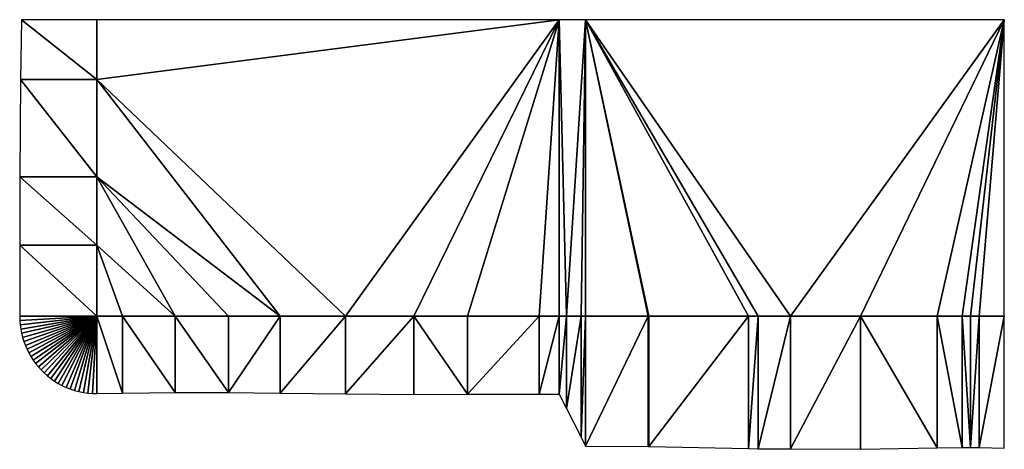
# Model space of a CAD drawing. Header units: metres. Extents: x 30502736 to 30502849, y 6949284 to 6949334.
import ezdxf

# ---------------------------------------------------------------- set-up
doc = ezdxf.new("R2010")
doc.units = ezdxf.units.M
doc.layers.add('162400', color=1, linetype='Continuous', lineweight=0)

msp = doc.modelspace()

# ---------------------------------------------------------------- linework, layer by layer
at = {"layer": '162400', "linetype": 'ByBlock', "lineweight": -2}
for points in [[(30502744.93, 6949326.67, 77), (30502736.29, 6949333.51, 81.32), (30502736.16, 6949326.67, 81.39)], [(30502744.93, 6949326.67, 77), (30502744.93, 6949333.51, 77), (30502736.29, 6949333.51, 81.32)], [(30502797.93, 6949333.51, 77), (30502744.93, 6949333.51, 77), (30502744.93, 6949326.67, 77)], [(30502797.93, 6949333.51, 77), (30502744.93, 6949326.67, 77), (30502773.42, 6949299.51, 77)], [(30502797.93, 6949333.51, 77), (30502773.42, 6949299.51, 77), (30502781.25, 6949299.51, 77)], [(30502797.93, 6949333.51, 77), (30502781.25, 6949299.51, 77), (30502787.39, 6949299.51, 77)], [(30502797.93, 6949333.51, 77), (30502787.39, 6949299.51, 77), (30502795.62, 6949299.51, 77)], [(30502797.93, 6949333.51, 77), (30502795.62, 6949299.51, 77), (30502797.93, 6949299.51, 77)], [(30502797.93, 6949333.51, 77), (30502797.93, 6949299.51, 77), (30502798.75, 6949299.51, 76.19)], [(30502800.93, 6949333.51, 74), (30502797.93, 6949333.51, 77), (30502798.75, 6949299.51, 76.19)], [(30502800.93, 6949333.51, 74), (30502798.75, 6949299.51, 76.19), (30502800.43, 6949299.51, 74.51)], [(30502800.93, 6949333.51, 74), (30502800.43, 6949299.51, 74.51), (30502800.93, 6949299.51, 74)], [(30502800.93, 6949333.51, 74), (30502800.93, 6949299.51, 74), (30502808.1, 6949299.51, 74)], [(30502800.93, 6949333.51, 74), (30502820.71, 6949299.51, 74), (30502824.42, 6949299.51, 74)], [(30502848.93, 6949333.51, 74), (30502800.93, 6949333.51, 74), (30502824.42, 6949299.51, 74)], [(30502800.93, 6949333.51, 74), (30502819.62, 6949299.51, 74), (30502820.71, 6949299.51, 74)], [(30502800.93, 6949333.51, 74), (30502808.19, 6949299.51, 74), (30502819.62, 6949299.51, 74)], [(30502800.93, 6949333.51, 74), (30502808.1, 6949299.51, 74), (30502808.19, 6949299.51, 74)], [(30502848.93, 6949333.51, 74), (30502824.42, 6949299.51, 74), (30502832.44, 6949299.51, 74)], [(30502848.93, 6949333.51, 74), (30502832.44, 6949299.51, 74), (30502841.23, 6949299.51, 74)], [(30502848.93, 6949333.51, 74), (30502841.23, 6949299.51, 74), (30502844.09, 6949299.51, 74)], [(30502848.93, 6949333.51, 74), (30502844.09, 6949299.51, 74), (30502845.04, 6949299.51, 74)], [(30502848.93, 6949333.51, 74), (30502845.04, 6949299.51, 74), (30502846.05, 6949299.51, 74)], [(30502848.93, 6949333.51, 74), (30502846.05, 6949299.51, 74), (30502848.93, 6949299.51, 74)], [(30502736.16, 6949326.67, 81.39), (30502736.11, 6949315.48, 81.41), (30502744.93, 6949315.48, 77)], [(30502744.93, 6949326.67, 77), (30502736.16, 6949326.67, 81.39), (30502744.93, 6949315.48, 77)], [(30502744.93, 6949326.67, 77), (30502765.93, 6949299.51, 77), (30502773.42, 6949299.51, 77)], [(30502744.93, 6949326.67, 77), (30502744.93, 6949315.48, 77), (30502765.93, 6949299.51, 77)], [(30502736.11, 6949315.48, 81.41), (30502736.09, 6949307.68, 81.42), (30502744.93, 6949307.68, 77)], [(30502744.93, 6949315.48, 77), (30502736.11, 6949315.48, 81.41), (30502744.93, 6949307.68, 77)], [(30502744.93, 6949315.48, 77), (30502760, 6949299.51, 77), (30502765.93, 6949299.51, 77)], [(30502744.93, 6949315.48, 77), (30502753.91, 6949299.51, 77), (30502760, 6949299.51, 77)], [(30502744.93, 6949315.48, 77), (30502744.93, 6949307.68, 77), (30502753.91, 6949299.51, 77)], [(30502736.09, 6949307.68, 81.42), (30502736.08, 6949299.51, 81.43), (30502744.93, 6949299.51, 77)], [(30502744.93, 6949307.68, 77), (30502736.09, 6949307.68, 81.42), (30502744.93, 6949299.51, 77)], [(30502744.93, 6949307.68, 77), (30502744.93, 6949299.51, 77), (30502747.86, 6949299.51, 77)], [(30502744.93, 6949307.68, 77), (30502747.86, 6949299.51, 77), (30502753.91, 6949299.51, 77)], [(30502736.09, 6949299.02, 81.43), (30502744.93, 6949299.51, 77), (30502736.08, 6949299.51, 81.43)], [(30502736.13, 6949298.53, 81.43), (30502744.93, 6949299.51, 77), (30502736.09, 6949299.02, 81.43)], [(30502736.2, 6949298.04, 81.43), (30502744.93, 6949299.51, 77), (30502736.13, 6949298.53, 81.43)], [(30502736.3, 6949297.56, 81.43), (30502744.93, 6949299.51, 77), (30502736.2, 6949298.04, 81.43)], [(30502736.42, 6949297.08, 81.43), (30502744.93, 6949299.51, 77), (30502736.3, 6949297.56, 81.43)], [(30502736.42, 6949297.08, 81.43), (30502736.56, 6949296.61, 81.43), (30502744.93, 6949299.51, 77)], [(30502736.73, 6949296.17, 81.43), (30502744.93, 6949299.51, 77), (30502736.56, 6949296.61, 81.43)], [(30502736.92, 6949295.73, 81.43), (30502744.93, 6949299.51, 77), (30502736.73, 6949296.17, 81.43)], [(30502737.14, 6949295.31, 81.43), (30502744.93, 6949299.51, 77), (30502736.92, 6949295.73, 81.43)], [(30502737.37, 6949294.9, 81.43), (30502744.93, 6949299.51, 77), (30502737.14, 6949295.31, 81.43)], [(30502737.63, 6949294.5, 81.43), (30502744.93, 6949299.51, 77), (30502737.37, 6949294.9, 81.43)], [(30502737.63, 6949294.5, 81.43), (30502737.91, 6949294.12, 81.43), (30502744.93, 6949299.51, 77)], [(30502738.22, 6949293.73, 81.43), (30502744.93, 6949299.51, 77), (30502737.91, 6949294.12, 81.43)], [(30502738.55, 6949293.37, 81.43), (30502744.93, 6949299.51, 77), (30502738.22, 6949293.73, 81.43)], [(30502738.9, 6949293.02, 81.43), (30502744.93, 6949299.51, 77), (30502738.55, 6949293.37, 81.43)], [(30502739.27, 6949292.69, 81.44), (30502744.93, 6949299.51, 77), (30502738.9, 6949293.02, 81.43)], [(30502739.66, 6949292.38, 81.44), (30502744.93, 6949299.51, 77), (30502739.27, 6949292.69, 81.44)], [(30502740.06, 6949292.09, 81.44), (30502744.93, 6949299.51, 77), (30502739.66, 6949292.38, 81.44)], [(30502740.48, 6949291.82, 81.44), (30502744.93, 6949299.51, 77), (30502740.06, 6949292.09, 81.44)], [(30502740.48, 6949291.82, 81.44), (30502740.92, 6949291.58, 81.44), (30502744.93, 6949299.51, 77)], [(30502741.39, 6949291.36, 81.44), (30502744.93, 6949299.51, 77), (30502740.92, 6949291.58, 81.44)], [(30502741.88, 6949291.18, 81.44), (30502744.93, 6949299.51, 77), (30502741.39, 6949291.36, 81.44)], [(30502742.37, 6949291.01, 81.44), (30502744.93, 6949299.51, 77), (30502741.88, 6949291.18, 81.44)], [(30502742.87, 6949290.88, 81.43), (30502744.93, 6949299.51, 77), (30502742.37, 6949291.01, 81.44)], [(30502743.38, 6949290.78, 81.43), (30502744.93, 6949299.51, 77), (30502742.87, 6949290.88, 81.43)], [(30502743.9, 6949290.71, 81.43), (30502744.93, 6949299.51, 77), (30502743.38, 6949290.78, 81.43)], [(30502744.42, 6949290.67, 81.43), (30502744.93, 6949299.51, 77), (30502743.9, 6949290.71, 81.43)], [(30502744.42, 6949290.67, 81.43), (30502744.93, 6949290.66, 81.42), (30502744.93, 6949299.51, 77)], [(30502747.86, 6949290.69, 81.41), (30502744.93, 6949299.51, 77), (30502744.93, 6949290.66, 81.42)], [(30502747.86, 6949299.51, 77), (30502744.93, 6949299.51, 77), (30502747.86, 6949290.69, 81.41)], [(30502747.86, 6949299.51, 77), (30502753.91, 6949290.78, 81.36), (30502753.91, 6949299.51, 77)], [(30502747.86, 6949299.51, 77), (30502747.86, 6949290.69, 81.41), (30502753.91, 6949290.78, 81.36)], [(30502753.91, 6949299.51, 77), (30502760, 6949290.79, 81.36), (30502760, 6949299.51, 77)], [(30502753.91, 6949299.51, 77), (30502753.91, 6949290.78, 81.36), (30502760, 6949290.79, 81.36)], [(30502760, 6949290.79, 81.36), (30502765.93, 6949290.71, 81.4), (30502765.93, 6949299.51, 77)], [(30502760, 6949299.51, 77), (30502760, 6949290.79, 81.36), (30502765.93, 6949299.51, 77)], [(30502765.93, 6949290.71, 81.4), (30502773.42, 6949290.62, 81.45), (30502773.42, 6949299.51, 77)], [(30502765.93, 6949299.51, 77), (30502765.93, 6949290.71, 81.4), (30502773.42, 6949299.51, 77)], [(30502773.42, 6949290.62, 81.45), (30502781.25, 6949290.56, 81.47), (30502781.25, 6949299.51, 77)], [(30502773.42, 6949299.51, 77), (30502773.42, 6949290.62, 81.45), (30502781.25, 6949299.51, 77)], [(30502781.25, 6949299.51, 77), (30502787.39, 6949290.6, 81.45), (30502787.39, 6949299.51, 77)], [(30502781.25, 6949299.51, 77), (30502781.25, 6949290.56, 81.47), (30502787.39, 6949290.6, 81.45)], [(30502787.39, 6949290.6, 81.45), (30502795.62, 6949290.59, 81.46), (30502795.62, 6949299.51, 77)], [(30502787.39, 6949299.51, 77), (30502787.39, 6949290.6, 81.45), (30502795.62, 6949299.51, 77)], [(30502795.62, 6949290.59, 81.46), (30502797.93, 6949290.57, 81.47), (30502797.93, 6949299.51, 77)], [(30502795.62, 6949299.51, 77), (30502795.62, 6949290.59, 81.46), (30502797.93, 6949299.51, 77)], [(30502798.75, 6949299.51, 76.19), (30502797.93, 6949299.51, 77), (30502797.93, 6949290.57, 81.47)], [(30502798.75, 6949299.51, 76.19), (30502797.93, 6949290.57, 81.47), (30502798.75, 6949288.95, 81.47)], [(30502798.75, 6949288.95, 81.47), (30502800.43, 6949285.64, 81.44), (30502800.43, 6949299.51, 74.51)], [(30502798.75, 6949288.95, 81.47), (30502800.43, 6949299.51, 74.51), (30502798.75, 6949299.51, 76.19)], [(30502800.43, 6949285.64, 81.44), (30502800.93, 6949284.61, 81.45), (30502800.93, 6949299.51, 74)], [(30502800.43, 6949285.64, 81.44), (30502800.93, 6949299.51, 74), (30502800.43, 6949299.51, 74.51)], [(30502808.1, 6949299.51, 74), (30502800.93, 6949299.51, 74), (30502800.93, 6949284.61, 81.45)], [(30502808.1, 6949299.51, 74), (30502800.93, 6949284.61, 81.45), (30502808.1, 6949284.59, 81.46)], [(30502808.1, 6949299.51, 74), (30502808.19, 6949284.59, 81.46), (30502808.19, 6949299.51, 74)], [(30502808.1, 6949299.51, 74), (30502808.1, 6949284.59, 81.46), (30502808.19, 6949284.59, 81.46)], [(30502808.19, 6949284.59, 81.46), (30502819.62, 6949284.36, 81.58), (30502819.62, 6949299.51, 74)], [(30502808.19, 6949299.51, 74), (30502808.19, 6949284.59, 81.46), (30502819.62, 6949299.51, 74)], [(30502819.62, 6949284.36, 81.58), (30502820.71, 6949284.33, 81.59), (30502820.71, 6949299.51, 74)], [(30502819.62, 6949299.51, 74), (30502819.62, 6949284.36, 81.58), (30502820.71, 6949299.51, 74)], [(30502820.71, 6949284.33, 81.59), (30502824.42, 6949284.31, 81.6), (30502824.42, 6949299.51, 74)], [(30502820.71, 6949299.51, 74), (30502820.71, 6949284.33, 81.59), (30502824.42, 6949299.51, 74)], [(30502824.42, 6949284.31, 81.6), (30502832.44, 6949284.27, 81.62), (30502832.44, 6949299.51, 74)], [(30502824.42, 6949299.51, 74), (30502824.42, 6949284.31, 81.6), (30502832.44, 6949299.51, 74)], [(30502832.44, 6949299.51, 74), (30502841.23, 6949284.42, 81.55), (30502841.23, 6949299.51, 74)], [(30502832.44, 6949299.51, 74), (30502832.44, 6949284.27, 81.62), (30502841.23, 6949284.42, 81.55)], [(30502841.23, 6949299.51, 74), (30502844.09, 6949284.47, 81.52), (30502844.09, 6949299.51, 74)], [(30502841.23, 6949299.51, 74), (30502841.23, 6949284.42, 81.55), (30502844.09, 6949284.47, 81.52)], [(30502844.09, 6949299.51, 74), (30502845.04, 6949284.48, 81.51), (30502845.04, 6949299.51, 74)], [(30502844.09, 6949299.51, 74), (30502844.09, 6949284.47, 81.52), (30502845.04, 6949284.48, 81.51)], [(30502845.04, 6949284.48, 81.51), (30502846.05, 6949284.46, 81.52), (30502846.05, 6949299.51, 74)], [(30502845.04, 6949299.51, 74), (30502845.04, 6949284.48, 81.51), (30502846.05, 6949299.51, 74)], [(30502846.05, 6949284.46, 81.52), (30502848.93, 6949284.38, 81.57), (30502848.93, 6949299.51, 74)], [(30502846.05, 6949299.51, 74), (30502846.05, 6949284.46, 81.52), (30502848.93, 6949299.51, 74)]]:
    msp.add_3dface(points, dxfattribs=at)

doc.saveas('drawing.dxf')
